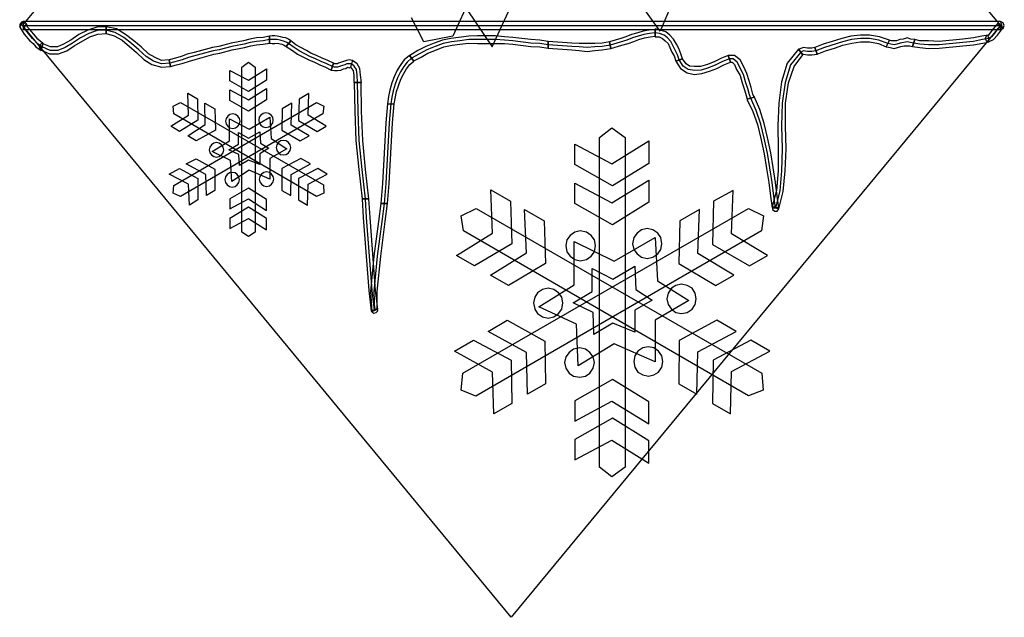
# Model space of a CAD drawing. Extents: x 0 to 30.2, y 0 to 36.3.
# Tile 1 of 2: x 0 to 30.2, y 0 to 18.4. Entities that reach past the tile are written whole.
import ezdxf

# ---------------------------------------------------------------- set-up
doc = ezdxf.new("R2010")
doc.units = 0
doc.layers.add('CK_LEVEL_1', color=7, linetype='CONTINUOUS')

msp = doc.modelspace()

# ---------------------------------------------------------------- linework, layer by layer
at = {"layer": 'CK_LEVEL_1', "color": 2, "linetype": 'CONTINUOUS'}
for p, q in [((0.086362, 18.170666), (15.096161, 36.341331)), ((15.096161, 36.341331), (30.123232, 18.170666)), ((20.536997, 33.767727), (13.299821, 17.842487)), ((20.571543, 20.122458), (19.673372, 17.99794)), ((13.230731, 19.431557), (14.508896, 17.514309)), ((19.673372, 17.99794), (18.982471, 18.9652)), ((14.508896, 17.514311), (15.009798, 18.602478)), ((0, 18.118847), (0.103635, 18.291573)), ((0.051817, 18.2743), (0, 18.20521)), ((0, 18.20521), (0, 18.118847)), ((0.13818, 18.291573), (0.051817, 18.2743)), ((15.096161, 0), (0.086362, 18.170666)), ((0.086362, 18.170666), (30.123232, 18.170666)), ((0.103635, 18.291573), (0.103635, 18.049757)), ((0.103635, 18.049757), (0.20727, 18.222483)), ((0.155452, 18.06703), (0.103635, 18.170666)), ((0.103635, 18.170666), (30.123232, 18.170666)), ((30.123232, 18.291573), (0.103636, 18.291573)), ((0.20727, 18.222483), (0.13818, 18.291573)), ((0.241815, 18.118847), (0.20727, 18.222483)), ((12.418924, 17.669764), (12.038929, 18.412481)), ((30.123232, 18.170666), (15.096161, 0)), ((30.054142, 18.257027), (29.950506, 18.13612)), ((30.123232, 18.170666), (30.036869, 18.06703)), ((30.192322, 18.084303), (30.054142, 18.257029)), ((30.054142, 18.257027), (30.123232, 18.049757)), ((30.209595, 18.257027), (30.123232, 18.291573)), ((30.123232, 18.291573), (30.192322, 18.084303)), ((30.244139, 18.170666), (30.209593, 18.257029)), ((30.209595, 18.084303), (30.244141, 18.170666)), ((0, 18.118847), (0.13818, 17.911577)), ((0.103635, 18.049757), (30.123232, 18.049757)), ((0.13818, 17.911577), (0.310905, 17.704308)), ((0.224542, 17.980667), (0.155452, 18.06703)), ((0.397267, 17.773397), (0.224542, 17.980667)), ((0.310905, 18.049757), (0.241815, 18.118847)), ((0.48363, 17.842487), (0.310905, 18.049757)), ((1.813612, 17.894304), (1.571797, 17.721579)), ((2.089972, 18.032484), (1.813612, 17.894304)), ((2.124517, 17.92885), (1.865429, 17.79067)), ((2.366332, 18.118847), (2.089972, 18.032484)), ((2.383604, 18.015213), (2.124517, 17.92885)), ((2.159062, 17.825214), (2.400877, 17.911577)), ((2.659964, 18.13612), (2.366332, 18.118847)), ((2.659964, 18.032484), (2.383604, 18.015211)), ((2.400877, 17.911577), (2.659964, 17.92885)), ((2.970869, 18.06703), (2.659964, 18.13612)), ((2.659964, 18.13612), (2.659964, 17.92885)), ((2.659964, 17.92885), (2.659964, 18.13612)), ((2.936324, 17.963394), (2.659964, 18.032484)), ((2.659964, 17.92885), (2.901779, 17.85976)), ((2.901779, 17.85976), (3.143594, 17.721581)), ((3.195412, 17.807943), (2.936324, 17.963396)), ((3.247229, 17.894304), (2.970869, 18.06703)), ((3.506317, 17.704308), (3.247229, 17.894304)), ((7.75535, 17.85976), (7.668988, 17.842487)), ((7.841713, 17.85976), (7.75535, 17.85976)), ((7.910803, 17.842487), (7.841713, 17.85976)), ((14.059811, 17.85976), (13.800724, 17.842487)), ((14.612531, 17.85976), (14.059811, 17.85976)), ((14.888891, 17.825214), (14.612532, 17.85976)), ((18.792475, 17.894304), (18.619749, 17.825214)), ((18.982471, 17.946123), (18.792475, 17.894304)), ((19.17247, 17.894304), (18.827021, 17.790668)), ((19.155197, 17.99794), (18.982471, 17.946123)), ((19.327923, 18.032484), (19.155197, 17.997938)), ((19.345196, 17.92885), (19.17247, 17.894304)), ((19.51792, 18.049757), (19.327921, 18.032484)), ((19.51792, 17.946123), (19.345194, 17.92885)), ((19.51792, 18.06703), (19.51792, 17.825214)), ((19.673372, 18.032484), (19.51792, 18.06703)), ((19.51792, 17.842487), (19.51792, 18.049757)), ((19.656099, 17.92885), (19.51792, 17.946123)), ((19.794279, 17.877033), (19.656099, 17.92885)), ((19.846098, 17.980667), (19.673372, 18.032484)), ((19.897915, 17.79067), (19.794279, 17.877033)), ((19.967005, 17.877033), (19.846096, 17.980669)), ((20.087912, 17.756124), (19.967005, 17.877033)), ((25.82238, 17.877033), (25.528748, 17.842487)), ((26.09874, 17.877033), (25.82238, 17.877033)), ((26.409645, 17.825214), (26.09874, 17.877033)), ((29.743237, 17.877033), (29.553238, 17.842487)), ((29.760509, 17.877033), (29.69142, 17.842487)), ((29.743237, 17.877033), (29.760509, 17.877033)), ((29.777782, 17.669764), (29.743237, 17.877033)), ((29.777782, 17.911577), (29.760509, 17.877031)), ((29.864143, 18.015213), (29.777781, 17.911577)), ((29.950506, 17.946123), (29.84687, 17.825214)), ((29.950506, 18.13612), (29.864143, 18.015213)), ((29.915962, 17.738853), (30.036869, 17.877033)), ((30.036869, 18.06703), (29.950506, 17.946123)), ((30.036869, 17.877033), (30.123232, 17.99794)), ((30.123232, 17.99794), (30.192322, 18.084303)), ((30.123232, 18.049757), (30.209595, 18.084303)), ((0.310905, 17.704308), (0.41454, 17.617945)), ((0.569992, 17.600674), (0.397267, 17.773399)), ((0.41454, 17.617945), (0.500902, 17.514309)), ((0.55272, 17.756124), (0.48363, 17.842487)), ((0.639082, 17.687035), (0.55272, 17.756124)), ((0.639082, 17.548855), (0.569992, 17.600674)), ((0.62181, 17.566128), (0.604537, 17.497038)), ((0.673627, 17.617945), (0.62181, 17.566128)), ((0.708172, 17.635218), (0.639082, 17.687035)), ((0.6909, 17.514311), (0.639082, 17.548857)), ((0.656355, 17.410675), (0.725445, 17.617945)), ((0.742717, 17.600674), (0.673627, 17.617947)), ((0.725445, 17.617945), (0.708172, 17.635218)), ((0.725445, 17.617945), (0.742717, 17.600672)), ((0.949987, 17.514311), (0.742717, 17.600674)), ((1.347255, 17.600674), (1.157257, 17.514311)), ((1.571797, 17.721581), (1.347255, 17.600674)), ((1.623615, 17.635218), (1.399072, 17.497038)), ((1.45089, 17.393402), (1.675432, 17.548855)), ((1.865429, 17.79067), (1.623615, 17.635218)), ((1.675432, 17.548855), (2.159062, 17.825214)), ((3.143594, 17.721581), (3.592679, 17.341585)), ((3.437227, 17.617945), (3.195412, 17.807943)), ((3.661769, 17.427948), (3.437227, 17.617945)), ((3.730859, 17.514311), (3.506317, 17.704309)), ((6.494458, 17.635218), (6.114463, 17.531582)), ((6.874453, 17.704308), (6.494458, 17.635218)), ((6.891726, 17.600674), (6.511731, 17.531584)), ((7.064451, 17.756124), (6.874453, 17.704308)), ((7.081723, 17.652491), (6.891726, 17.600674)), ((6.908998, 17.497038), (7.098996, 17.548855)), ((7.27172, 17.79067), (7.064451, 17.756124)), ((7.27172, 17.687035), (7.081723, 17.652489)), ((7.098996, 17.548855), (7.27172, 17.583401)), ((7.47899, 17.807943), (7.27172, 17.79067)), ((7.47899, 17.704308), (7.27172, 17.687035)), ((7.27172, 17.583401), (7.47899, 17.600674)), ((7.668988, 17.842487), (7.47899, 17.807941)), ((7.668988, 17.738853), (7.47899, 17.704308)), ((7.47899, 17.600674), (7.668988, 17.63522)), ((7.668988, 17.842487), (7.668988, 17.635218)), ((7.668988, 17.635218), (7.668988, 17.842487)), ((7.910803, 17.738853), (7.668988, 17.738853)), ((7.668988, 17.635218), (7.75535, 17.617945)), ((7.75535, 17.617945), (7.841713, 17.617945)), ((7.841713, 17.617945), (7.910803, 17.635218)), ((8.014438, 17.825214), (7.910803, 17.842487)), ((7.997165, 17.721581), (7.910803, 17.738853)), ((7.910803, 17.635218), (8.048983, 17.600672)), ((8.135345, 17.687035), (7.997166, 17.721581)), ((8.083528, 17.807943), (8.014438, 17.825216)), ((8.048983, 17.600674), (8.1008, 17.583401)), ((8.16989, 17.79067), (8.083529, 17.807943)), ((8.1008, 17.583401), (8.152617, 17.548855)), ((8.204435, 17.652491), (8.135345, 17.687037)), ((8.152618, 17.548855), (8.187163, 17.531582)), ((8.256253, 17.756124), (8.16989, 17.79067)), ((8.187163, 17.531584), (8.325343, 17.704309)), ((8.325343, 17.704308), (8.187163, 17.531582)), ((8.256253, 17.617945), (8.204435, 17.652491)), ((8.325343, 17.704308), (8.256253, 17.756124)), ((8.428978, 17.497038), (8.256253, 17.617945)), ((8.480795, 17.583401), (8.325343, 17.704309)), ((8.636248, 17.497038), (8.480795, 17.583401)), ((13.299821, 17.842487), (12.418924, 17.669762)), ((12.729829, 17.635218), (12.470742, 17.531582)), ((12.988916, 17.721581), (12.72983, 17.635218)), ((13.006189, 17.617945), (12.764375, 17.531582)), ((13.248004, 17.773397), (12.988916, 17.721579)), ((13.265276, 17.669764), (13.006189, 17.617945)), ((13.023461, 17.514311), (13.282549, 17.56613)), ((13.800724, 17.842487), (13.248004, 17.773397)), ((13.524364, 17.704308), (13.265277, 17.669762)), ((13.282549, 17.566128), (13.524364, 17.600674)), ((13.800724, 17.738853), (13.524364, 17.704308)), ((13.524364, 17.600674), (13.800724, 17.63522)), ((14.612531, 17.738853), (13.800724, 17.738853)), ((13.800724, 17.635218), (14.059811, 17.617945)), ((14.059811, 17.617945), (14.88889, 17.617945)), ((14.888891, 17.721581), (14.612532, 17.738853)), ((15.147978, 17.807943), (14.888891, 17.825216)), ((15.147978, 17.704308), (14.888891, 17.721581)), ((14.888891, 17.617945), (15.147978, 17.600672)), ((15.700698, 17.738853), (15.147978, 17.807943)), ((15.700698, 17.635218), (15.147978, 17.704308)), ((15.147978, 17.600674), (15.700698, 17.531584)), ((15.977058, 17.721581), (15.700699, 17.738853)), ((15.977058, 17.617945), (15.700699, 17.635218)), ((16.236147, 17.687035), (15.977059, 17.721581)), ((16.236147, 17.583401), (15.977059, 17.617947)), ((16.96159, 17.635218), (16.236145, 17.687035)), ((16.96159, 17.531584), (16.236145, 17.583401)), ((16.236147, 17.687035), (16.236147, 17.479765)), ((16.236147, 17.479765), (16.236147, 17.687035)), ((17.186132, 17.617945), (16.96159, 17.635218)), ((17.669764, 17.617945), (17.186134, 17.617945)), ((17.894304, 17.635218), (17.669762, 17.617945)), ((18.13612, 17.566128), (17.894304, 17.531582)), ((18.118849, 17.669764), (17.894306, 17.635218)), ((18.464296, 17.773397), (18.118847, 17.669762)), ((18.153393, 17.462494), (18.118847, 17.669764)), ((18.118849, 17.669764), (18.153395, 17.462494)), ((18.654295, 17.721581), (18.13612, 17.566128)), ((18.153393, 17.462494), (18.498842, 17.56613)), ((18.619749, 17.825214), (18.464296, 17.773397)), ((18.498842, 17.566128), (18.688841, 17.617945)), ((18.827021, 17.79067), (18.654295, 17.721581)), ((18.688841, 17.617945), (18.861567, 17.687035)), ((18.861565, 17.687035), (19.017017, 17.738853)), ((19.017017, 17.738853), (19.189743, 17.79067)), ((19.189741, 17.79067), (19.362467, 17.825216)), ((19.362467, 17.825214), (19.51792, 17.842487)), ((19.51792, 17.825214), (19.638826, 17.825214)), ((19.638826, 17.825214), (19.742462, 17.773397)), ((19.742462, 17.773397), (19.828825, 17.704308)), ((19.828825, 17.704308), (19.915188, 17.617945)), ((20.001551, 17.687035), (19.897915, 17.79067)), ((19.915188, 17.617945), (19.967007, 17.497038)), ((20.208818, 17.272495), (20.001549, 17.687035)), ((20.174274, 17.600674), (20.087912, 17.756126)), ((20.243364, 17.462494), (20.174274, 17.600674)), ((24.682396, 17.600674), (24.423307, 17.497038)), ((24.958755, 17.687035), (24.682396, 17.600672)), ((25.269661, 17.669764), (24.716942, 17.497038)), ((25.252388, 17.773397), (24.958755, 17.687035)), ((25.027845, 17.479765), (25.286932, 17.566128)), ((25.528748, 17.842487), (25.252388, 17.773397)), ((25.546021, 17.738853), (25.269661, 17.669764)), ((25.286934, 17.566128), (25.563293, 17.635218)), ((25.82238, 17.773397), (25.546021, 17.738852)), ((25.563293, 17.635218), (25.82238, 17.669764)), ((26.09874, 17.773397), (25.82238, 17.773397)), ((25.82238, 17.669764), (26.09874, 17.669764)), ((26.392372, 17.721581), (26.09874, 17.773399)), ((26.09874, 17.669764), (26.375099, 17.617945)), ((26.375099, 17.617945), (26.616915, 17.514309)), ((26.668734, 17.617945), (26.392374, 17.721581)), ((26.720551, 17.721581), (26.409645, 17.825216)), ((26.720551, 17.721581), (26.616915, 17.514311)), ((26.616915, 17.514311), (26.720551, 17.721581)), ((26.755095, 17.600674), (26.668732, 17.617947)), ((26.772367, 17.704308), (26.703278, 17.721581)), ((26.703278, 17.721581), (26.720551, 17.721581)), ((26.85873, 17.583401), (26.755095, 17.600674)), ((26.92782, 17.704308), (26.772367, 17.704308)), ((26.945093, 17.600674), (26.85873, 17.583401)), ((27.031454, 17.738853), (26.927818, 17.704308)), ((27.048729, 17.635218), (26.945093, 17.600672)), ((27.13509, 17.756124), (27.031454, 17.738852)), ((27.255999, 17.669764), (27.048729, 17.635218)), ((27.066, 17.531584), (27.169636, 17.548857)), ((27.255999, 17.79067), (27.13509, 17.756124)), ((27.169636, 17.548855), (27.342361, 17.548855)), ((27.463266, 17.635218), (27.255997, 17.669764)), ((27.376905, 17.756124), (27.255999, 17.79067)), ((27.34236, 17.548855), (27.428722, 17.531582)), ((27.497812, 17.738853), (27.376905, 17.756126)), ((27.497812, 17.738853), (27.428722, 17.531584)), ((27.428722, 17.531584), (27.497812, 17.738853)), ((27.653265, 17.600674), (27.463266, 17.63522)), ((27.653265, 17.704308), (27.497812, 17.738853)), ((27.912352, 17.704308), (27.653265, 17.704308)), ((27.912352, 17.583401), (27.653265, 17.600674)), ((28.24053, 17.687035), (27.912352, 17.704308)), ((28.24053, 17.583401), (27.912352, 17.583401)), ((28.965975, 17.756124), (28.24053, 17.687035)), ((28.965975, 17.652491), (28.24053, 17.583401)), ((28.24053, 17.479765), (28.965975, 17.548855)), ((29.294151, 17.79067), (28.965975, 17.756124)), ((29.294151, 17.687035), (28.965975, 17.652489)), ((28.965975, 17.548855), (29.294151, 17.583401)), ((29.294151, 17.583401), (29.587784, 17.63522)), ((29.55324, 17.842487), (29.294153, 17.790668)), ((29.570513, 17.738853), (29.294153, 17.687035)), ((29.760509, 17.773397), (29.570513, 17.738852)), ((29.587784, 17.635218), (29.777782, 17.669764)), ((29.69142, 17.842487), (29.656874, 17.773397)), ((29.656874, 17.773397), (29.69142, 17.704308)), ((29.69142, 17.704308), (29.760509, 17.669762)), ((29.846872, 17.825214), (29.760509, 17.773397)), ((29.760509, 17.669764), (29.915962, 17.738853)), ((29.760509, 17.669764), (29.777782, 17.669764)), ((0.500902, 17.514311), (0.569992, 17.462494)), ((0.569992, 17.462494), (0.656355, 17.410675)), ((0.604537, 17.497038), (0.639082, 17.427948)), ((0.639082, 17.427948), (0.915442, 17.307039)), ((0.639082, 17.427948), (0.656355, 17.410675)), ((0.932715, 17.410675), (0.6909, 17.514311)), ((0.915442, 17.307039), (1.191802, 17.307039)), ((1.17453, 17.410675), (0.932715, 17.410675)), ((1.157257, 17.514311), (0.949987, 17.514311)), ((1.399072, 17.497038), (1.17453, 17.410675)), ((1.191802, 17.307039), (1.45089, 17.393402)), ((3.592679, 17.341585), (3.817221, 17.134315)), ((3.886311, 17.220678), (3.661769, 17.427948)), ((3.955401, 17.307039), (3.730859, 17.514309)), ((4.162671, 17.186132), (3.955401, 17.307039)), ((5.147204, 17.289768), (4.957206, 17.220678)), ((5.354473, 17.341585), (5.147204, 17.289768)), ((5.941738, 17.393402), (5.181749, 17.186132)), ((5.924466, 17.497038), (5.354473, 17.341585)), ((5.389018, 17.134315), (5.959011, 17.289768)), ((6.114463, 17.531584), (5.924466, 17.497038)), ((6.131736, 17.427948), (5.941738, 17.393402)), ((5.959011, 17.289768), (6.149008, 17.324314)), ((6.511731, 17.531584), (6.131736, 17.427948)), ((6.149008, 17.324312), (6.529003, 17.427948)), ((6.529003, 17.427948), (6.908998, 17.497038)), ((8.187163, 17.531584), (8.37716, 17.410675)), ((8.37716, 17.410675), (8.532613, 17.289768)), ((8.58443, 17.393402), (8.428978, 17.497038)), ((8.532613, 17.289768), (8.878063, 17.117043)), ((8.757155, 17.307039), (8.584431, 17.393402)), ((8.808973, 17.410675), (8.636249, 17.497038)), ((8.912608, 17.220678), (8.757155, 17.307041)), ((8.947153, 17.324312), (8.808973, 17.410675)), ((9.119877, 17.255222), (8.947153, 17.324312)), ((9.292602, 17.168859), (9.119877, 17.255222)), ((11.969839, 17.255222), (11.814387, 17.117043)), ((12.108019, 17.082499), (11.969839, 17.255224)), ((11.987112, 17.255222), (11.969839, 17.255222)), ((11.969839, 17.255222), (12.108019, 17.082497)), ((12.228927, 17.410675), (11.987112, 17.255222)), ((12.280744, 17.307039), (12.038929, 17.168859)), ((12.470742, 17.531584), (12.228928, 17.410675)), ((12.505287, 17.427948), (12.280745, 17.307039)), ((12.332562, 17.203405), (12.539832, 17.324314)), ((12.764374, 17.531584), (12.505287, 17.427948)), ((12.539832, 17.324312), (12.798919, 17.427948)), ((12.798919, 17.427948), (13.02346, 17.514311)), ((15.700698, 17.531584), (15.977057, 17.514311)), ((15.977058, 17.514311), (16.236147, 17.479765)), ((16.236147, 17.479765), (16.961592, 17.427948)), ((17.186132, 17.514311), (16.96159, 17.531584)), ((16.96159, 17.427948), (17.186132, 17.410675)), ((17.427948, 17.497038), (17.186132, 17.514311)), ((17.186132, 17.410675), (17.427948, 17.376129)), ((17.669764, 17.514311), (17.427948, 17.497038)), ((17.427948, 17.376129), (17.669764, 17.410675)), ((17.894304, 17.531584), (17.669762, 17.514311)), ((17.669764, 17.410675), (17.894306, 17.427948)), ((17.894304, 17.427948), (18.153393, 17.462494)), ((19.967005, 17.497038), (20.036095, 17.358858)), ((20.036095, 17.358858), (20.105185, 17.237949)), ((20.260637, 17.117043), (20.208818, 17.272495)), ((20.312454, 17.307039), (20.243364, 17.462492)), ((20.364271, 17.151588), (20.312452, 17.307041)), ((21.763344, 17.255222), (21.556074, 17.168859)), ((21.953341, 17.255222), (21.763344, 17.255222)), ((21.763344, 17.255222), (21.832434, 17.047953)), ((21.832434, 17.047953), (21.763344, 17.255222)), ((22.126066, 17.117043), (21.953341, 17.255222)), ((23.922405, 17.445221), (23.576956, 17.013409)), ((23.991495, 17.358858), (23.68059, 16.96159)), ((23.784225, 16.909773), (24.060585, 17.272495)), ((23.939678, 17.445221), (23.922405, 17.445221)), ((23.922405, 17.445221), (24.060585, 17.272495)), ((24.060587, 17.272495), (23.922407, 17.445221)), ((24.077858, 17.497038), (23.939678, 17.445219)), ((24.077858, 17.393402), (23.991495, 17.358856)), ((24.043312, 17.272495), (24.077858, 17.289768)), ((24.060587, 17.272495), (24.043314, 17.272495)), ((24.198767, 17.479765), (24.077858, 17.497038)), ((24.198767, 17.376129), (24.077858, 17.393402)), ((24.077858, 17.289768), (24.198767, 17.272495)), ((24.336946, 17.479765), (24.198767, 17.479765)), ((24.336946, 17.376129), (24.198767, 17.376129)), ((24.198767, 17.272495), (24.336946, 17.272495)), ((24.423307, 17.497038), (24.336945, 17.479765)), ((24.457853, 17.393402), (24.336946, 17.376129)), ((24.336946, 17.272495), (24.492399, 17.289768)), ((24.423307, 17.497038), (24.492397, 17.289768)), ((24.492397, 17.289768), (24.423307, 17.497038)), ((24.716942, 17.497038), (24.457853, 17.393402)), ((24.492397, 17.289768), (24.751486, 17.393404)), ((24.751486, 17.393402), (25.027845, 17.479765)), ((26.616915, 17.514311), (26.634188, 17.514311)), ((26.634188, 17.514311), (26.737823, 17.497038)), ((26.737823, 17.497038), (26.85873, 17.462492)), ((26.85873, 17.462494), (27.066, 17.531584)), ((27.428722, 17.531584), (27.653265, 17.497038)), ((27.653265, 17.497038), (27.912352, 17.462492)), ((27.912352, 17.462494), (28.24053, 17.479767)), ((3.817221, 17.134315), (4.059036, 16.978863)), ((4.110854, 17.082499), (3.886311, 17.220678)), ((4.059036, 16.978863), (4.352669, 16.8925)), ((4.352669, 16.996136), (4.110854, 17.082499)), ((4.352669, 17.09977), (4.162671, 17.186132)), ((4.594484, 17.117043), (4.352669, 17.09977)), ((4.611756, 17.013409), (4.352669, 16.996136)), ((4.784481, 17.168859), (4.594484, 17.117043)), ((4.594484, 17.117043), (4.629029, 16.909773)), ((4.629029, 16.909773), (4.594484, 17.117043)), ((4.991751, 17.117043), (4.611756, 17.013407)), ((4.629029, 16.909773), (4.819026, 16.96159)), ((4.957206, 17.220678), (4.784481, 17.168859)), ((4.819026, 16.96159), (5.026296, 17.013409)), ((5.181749, 17.186132), (4.991751, 17.117043)), ((5.026296, 17.013409), (5.216294, 17.082499)), ((5.216294, 17.082499), (5.389018, 17.134315)), ((6.822636, 16.8925), (7.029906, 17.047953)), ((7.029906, 17.047953), (7.237175, 16.8925)), ((8.878063, 17.117043), (9.050787, 17.047953)), ((9.085332, 17.151588), (8.912608, 17.220678)), ((9.050787, 17.047953), (9.223512, 16.96159)), ((9.258057, 17.065226), (9.085332, 17.151588)), ((9.223512, 16.96159), (9.396236, 16.8925)), ((9.430782, 16.996136), (9.258058, 17.065226)), ((9.465327, 17.09977), (9.292603, 17.168859)), ((9.603507, 16.909773), (9.430782, 16.996136)), ((9.638052, 17.013409), (9.465327, 17.099771)), ((9.638052, 17.013409), (9.568962, 16.806139)), ((9.568962, 16.806137), (9.638052, 17.013407)), ((9.672597, 16.996136), (9.638052, 17.013409)), ((9.75896, 16.996136), (9.672597, 16.996136)), ((9.793505, 17.013409), (9.75896, 16.996136)), ((9.879867, 17.047953), (9.793505, 17.013407)), ((9.914412, 16.944319), (9.82805, 16.909773)), ((9.948957, 17.065226), (9.879868, 17.047953)), ((9.983502, 16.96159), (9.914412, 16.944317)), ((10.03532, 17.09977), (9.948957, 17.065224)), ((10.052592, 16.996136), (9.983502, 16.96159)), ((10.121682, 17.117043), (10.03532, 17.09977)), ((10.190772, 16.996136), (10.052592, 16.996136)), ((10.225317, 17.09977), (10.121682, 17.117043)), ((10.225317, 17.09977), (10.156227, 16.8925)), ((10.277135, 16.927046), (10.190772, 16.996136)), ((10.363497, 16.996136), (10.225317, 17.099771)), ((10.44986, 16.857956), (10.363497, 16.996136)), ((11.710752, 16.978863), (11.589844, 16.806137)), ((11.814387, 17.117043), (11.710752, 16.978863)), ((11.900749, 17.047953), (11.797114, 16.909773)), ((11.883477, 16.840683), (11.987112, 16.978863)), ((12.038929, 17.168859), (11.900749, 17.047953)), ((11.987112, 16.978863), (12.108019, 17.082499)), ((12.090747, 17.082499), (12.332561, 17.203405)), ((12.108019, 17.082499), (12.090747, 17.082499)), ((20.105185, 17.237949), (20.157003, 17.082497)), ((20.364271, 17.151588), (20.157001, 17.082499)), ((20.157001, 17.082499), (20.364271, 17.151588)), ((20.157001, 17.082499), (20.295181, 16.857956)), ((20.381544, 16.927046), (20.260637, 17.117044)), ((20.467907, 16.996136), (20.364271, 17.151588)), ((20.571543, 16.927046), (20.467907, 16.996136)), ((21.124262, 16.978863), (20.916992, 16.909773)), ((21.348804, 17.065226), (21.124262, 16.978863)), ((21.383348, 16.96159), (21.158806, 16.875227)), ((21.556074, 17.168859), (21.348804, 17.065224)), ((21.590618, 17.065226), (21.383348, 16.96159)), ((21.417894, 16.857956), (21.625164, 16.961592)), ((21.79789, 17.151588), (21.59062, 17.065226)), ((21.625164, 16.96159), (21.832434, 17.047953)), ((21.918797, 17.151588), (21.79789, 17.151588)), ((21.832434, 17.047953), (21.884251, 17.047953)), ((21.884251, 17.047953), (21.953341, 16.978863)), ((22.039703, 17.047953), (21.918795, 17.151588)), ((21.953341, 16.978863), (22.02243, 16.82341)), ((22.2297, 16.667957), (22.039703, 17.047953)), ((22.2297, 16.927046), (22.126064, 17.117044)), ((23.576956, 17.013409), (23.40423, 16.443417)), ((23.680592, 16.96159), (23.507866, 16.426144)), ((4.352669, 16.8925), (4.629029, 16.909773)), ((6.459913, 16.477961), (6.459913, 16.788866)), ((6.459913, 16.788864), (7.029906, 16.495232)), ((6.822636, 11.831659), (6.822636, 16.8925)), ((7.029906, 16.495234), (7.582625, 16.840683)), ((7.237175, 16.8925), (7.237175, 11.831659)), ((7.582625, 16.840683), (7.582625, 16.495234)), ((9.396237, 16.8925), (9.568962, 16.806137)), ((9.568962, 16.806137), (9.672597, 16.788864)), ((9.672597, 16.8925), (9.603507, 16.909773)), ((9.75896, 16.8925), (9.672597, 16.8925)), ((9.672597, 16.788864), (9.75896, 16.788864)), ((9.82805, 16.909773), (9.75896, 16.8925)), ((9.75896, 16.788864), (9.862595, 16.806137)), ((9.862595, 16.806137), (9.948956, 16.840683)), ((9.948957, 16.840683), (10.018047, 16.857956)), ((10.018047, 16.857956), (10.069865, 16.892502)), ((10.069865, 16.8925), (10.121682, 16.875227)), ((10.121682, 16.875229), (10.156227, 16.892502)), ((10.156227, 16.8925), (10.190772, 16.857954)), ((10.190772, 16.857956), (10.24259, 16.788866)), ((10.24259, 16.788864), (10.259862, 16.650684)), ((10.259862, 16.650684), (10.259862, 16.426142)), ((10.346225, 16.82341), (10.277135, 16.927046)), ((10.363497, 16.650684), (10.346225, 16.82341)), ((10.38077, 16.426144), (10.363497, 16.650686)), ((10.467132, 16.650684), (10.44986, 16.857954)), ((10.501677, 16.426144), (10.467132, 16.650686)), ((11.589844, 16.806137), (11.503482, 16.598867)), ((11.693479, 16.75432), (11.607117, 16.564323)), ((11.797114, 16.909773), (11.69348, 16.75432)), ((11.710752, 16.529778), (11.797113, 16.702503)), ((11.797114, 16.702503), (11.883477, 16.840683)), ((20.295181, 16.857956), (20.502451, 16.719776)), ((20.536997, 16.82341), (20.381544, 16.927046)), ((20.502453, 16.719774), (20.726995, 16.667957)), ((20.726994, 16.788864), (20.536997, 16.82341)), ((20.726994, 16.909773), (20.571541, 16.927046)), ((20.916992, 16.909773), (20.726994, 16.909773)), ((20.934263, 16.806137), (20.726994, 16.788864)), ((20.726994, 16.667957), (20.951536, 16.702503)), ((21.158808, 16.875229), (20.934265, 16.806139)), ((20.951536, 16.702503), (21.193352, 16.771593)), ((21.193352, 16.771593), (21.417894, 16.857956)), ((22.02243, 16.82341), (22.126066, 16.633413)), ((22.333336, 16.702503), (22.2297, 16.927046)), ((22.298792, 16.443415), (22.229702, 16.667957)), ((22.402426, 16.477961), (22.333336, 16.702503)), ((23.611502, 16.408871), (23.784227, 16.909773)), ((7.029906, 16.149782), (6.459913, 16.477959)), ((7.582625, 16.495234), (7.029906, 16.149784)), ((10.259862, 16.426144), (10.277135, 16.426144)), ((10.501677, 16.426144), (10.259862, 16.426144)), ((10.259862, 16.426144), (10.501677, 16.426144)), ((10.277135, 16.426144), (10.294407, 15.545247)), ((10.398042, 15.545246), (10.38077, 16.426144)), ((10.501677, 15.545246), (10.484405, 16.426144)), ((10.484405, 16.426144), (10.501677, 16.426144)), ((11.434392, 16.408871), (11.365302, 16.184328)), ((11.503482, 16.598867), (11.434392, 16.408869)), ((11.538027, 16.374325), (11.468937, 16.167055)), ((11.607117, 16.564323), (11.538027, 16.374325)), ((11.572572, 16.149782), (11.710752, 16.529778)), ((22.126066, 16.633413), (22.195156, 16.408871)), ((22.195156, 16.408871), (22.264246, 16.201601)), ((22.367882, 16.236145), (22.298792, 16.443415)), ((22.471516, 16.270691), (22.402426, 16.477961)), ((23.40423, 16.443415), (23.317867, 15.787061)), ((23.507866, 16.426144), (23.421503, 15.787062)), ((23.525139, 15.787061), (23.611502, 16.408871)), ((5.181749, 15.424338), (5.164476, 16.097967)), ((5.164476, 16.097965), (5.458108, 15.925241)), ((6.459913, 15.873423), (6.459913, 16.201599)), ((6.459913, 16.201599), (7.029906, 15.890696)), ((7.029906, 15.890696), (7.582625, 16.236145)), ((7.582625, 16.236145), (7.582625, 15.890696)), ((8.878063, 16.080692), (8.58443, 15.907968)), ((8.86079, 15.424338), (8.878063, 16.080694)), ((11.365302, 16.184328), (11.330757, 15.994331)), ((11.468937, 16.167055), (11.434392, 15.977057)), ((11.503482, 15.769788), (11.572572, 16.149782)), ((22.264246, 16.201599), (22.316065, 16.028875)), ((22.419699, 16.046148), (22.36788, 16.236145)), ((22.454245, 15.942513), (22.419699, 16.046148)), ((22.523335, 16.063421), (22.471516, 16.270691)), ((22.557878, 15.977058), (22.523333, 16.063421)), ((4.715391, 15.700698), (4.939934, 15.804333)), ((4.732664, 13.265276), (9.119877, 15.804333)), ((4.939934, 15.804333), (9.327147, 13.282549)), ((5.458108, 15.925241), (5.475381, 15.268887)), ((5.699923, 15.130706), (5.682651, 15.787061)), ((5.682651, 15.787061), (5.993556, 15.614336)), ((7.029906, 15.545246), (6.459913, 15.873424)), ((7.582625, 15.890696), (7.029906, 15.545245)), ((8.359888, 15.787061), (8.066255, 15.614336)), ((8.342615, 15.113433), (8.359888, 15.787061)), ((8.58443, 15.907968), (8.567158, 15.251613)), ((9.119877, 15.804333), (9.344419, 15.700698)), ((11.296212, 15.769788), (11.244394, 15.182523)), ((11.330757, 15.994331), (11.296212, 15.769789)), ((11.296212, 15.769788), (11.503482, 15.769788)), ((11.399847, 15.769788), (11.348029, 15.182523)), ((11.434392, 15.977058), (11.399847, 15.769789)), ((11.451664, 15.182523), (11.503482, 15.769788)), ((22.316065, 16.028875), (22.350611, 15.907968)), ((22.557878, 15.977058), (22.350609, 15.907969)), ((22.350609, 15.907968), (22.557878, 15.977057)), ((22.350609, 15.907968), (22.350609, 15.890696)), ((22.350609, 15.890696), (22.523335, 15.527972)), ((22.626968, 15.562518), (22.454243, 15.942513)), ((22.730604, 15.597063), (22.557878, 15.994331)), ((22.557878, 15.994331), (22.557878, 15.977058)), ((23.317869, 15.787061), (23.283323, 15.096161)), ((23.421503, 15.787061), (23.40423, 15.096161)), ((23.525139, 15.096161), (23.525139, 15.787061)), ((4.732664, 15.458883), (4.715391, 15.700698)), ((9.119877, 12.919826), (4.732664, 15.458882)), ((9.309875, 15.458883), (4.939933, 12.919827)), ((5.993556, 15.614336), (6.010828, 14.957981)), ((6.459913, 15.441611), (6.390823, 15.389793)), ((6.546276, 15.458883), (6.459913, 15.441611)), ((6.632638, 15.441611), (6.546276, 15.458883)), ((6.701728, 15.389793), (6.632638, 15.441611)), ((7.47899, 15.476156), (7.4099, 15.424338)), ((7.565353, 15.493428), (7.47899, 15.476156)), ((7.651715, 15.476156), (7.565353, 15.493428)), ((7.720805, 15.424338), (7.651715, 15.476156)), ((8.066255, 15.614336), (8.048983, 14.957981)), ((9.34442, 15.700698), (9.309875, 15.458883)), ((10.294407, 15.545246), (10.328952, 14.647076)), ((10.432587, 14.647076), (10.398042, 15.545246)), ((10.536222, 14.647076), (10.501678, 15.545246)), ((22.523335, 15.527973), (22.661514, 15.130706)), ((22.765148, 15.147978), (22.626968, 15.562518)), ((22.868784, 15.165251), (22.730604, 15.597063)), ((4.646301, 15.078888), (5.181749, 15.424338)), ((5.475381, 15.268886), (4.905389, 14.923435)), ((5.164476, 14.785256), (5.699923, 15.130707)), ((6.339006, 15.320703), (6.321733, 15.234341)), ((6.321733, 15.234341), (6.339006, 15.147978)), ((6.390823, 15.389793), (6.339006, 15.320704)), ((6.339006, 15.147978), (6.390823, 15.078888)), ((6.442641, 14.629803), (6.442641, 15.303431)), ((6.442641, 15.303431), (7.047178, 14.992525)), ((6.753546, 15.320703), (6.701728, 15.389792)), ((6.701728, 15.078888), (6.753546, 15.147978)), ((6.770818, 15.234341), (6.753546, 15.320703)), ((6.753546, 15.147978), (6.770818, 15.234341)), ((7.047178, 14.992526), (7.68626, 15.355248)), ((7.358083, 15.355248), (7.34081, 15.268887)), ((7.34081, 15.268886), (7.358083, 15.182523)), ((7.4099, 15.424338), (7.358083, 15.355248)), ((7.358083, 15.182523), (7.4099, 15.113433)), ((7.68626, 15.355248), (7.720805, 14.698894)), ((7.772623, 15.355248), (7.720805, 15.424338)), ((7.720805, 15.113433), (7.772623, 15.182523)), ((7.789895, 15.268886), (7.772623, 15.355247)), ((7.772623, 15.182523), (7.789895, 15.268886)), ((8.567158, 15.251613), (9.13715, 14.923435)), ((9.41351, 15.078888), (8.86079, 15.424338)), ((11.244394, 15.182523), (11.140759, 13.317094)), ((11.348029, 15.182523), (11.244394, 13.317094)), ((11.348029, 13.317094), (11.451664, 15.182523)), ((22.661514, 15.130706), (22.76515, 14.698893)), ((22.868784, 14.716166), (22.765148, 15.147978)), ((22.97242, 14.733438), (22.868784, 15.165251)), ((4.905389, 14.923436), (4.646301, 15.078888)), ((6.010828, 14.957981), (5.423563, 14.629803)), ((6.390823, 15.078888), (6.459913, 15.027071)), ((6.459913, 15.027071), (6.546276, 15.009798)), ((6.546276, 15.009798), (6.632638, 15.027071)), ((6.632638, 15.027071), (6.701728, 15.078888)), ((6.719001, 14.526168), (6.719001, 14.888891)), ((6.719001, 14.888891), (7.029906, 14.716166)), ((7.029906, 14.716166), (7.375355, 14.906162)), ((7.375355, 14.906163), (7.392628, 14.560713)), ((7.4099, 15.113433), (7.47899, 15.061616)), ((7.47899, 15.061616), (7.565353, 15.044343)), ((7.565353, 15.044343), (7.651715, 15.061616)), ((7.651715, 15.061616), (7.720805, 15.113433)), ((8.048983, 14.957981), (8.618975, 14.629803)), ((8.895335, 14.785256), (8.342615, 15.113434)), ((9.13715, 14.923436), (9.413509, 15.078888)), ((17.807943, 14.733438), (18.187939, 15.027071)), ((18.187939, 15.027071), (18.602478, 14.733438)), ((23.283323, 15.096161), (23.300596, 14.387988)), ((23.40423, 15.096161), (23.421503, 14.387988)), ((23.542412, 14.387988), (23.525139, 15.096161)), ((5.423563, 14.629803), (5.164476, 14.785255)), ((5.959011, 14.560713), (5.889921, 14.508896)), ((5.907193, 14.301626), (6.442641, 14.629804)), ((6.045373, 14.577986), (5.959011, 14.560713)), ((6.131736, 14.560713), (6.045373, 14.577986)), ((6.200826, 14.508896), (6.131736, 14.560713)), ((6.425368, 14.353443), (6.719001, 14.526168)), ((7.392628, 14.560713), (7.651715, 14.405261)), ((7.720805, 14.698893), (8.204435, 14.387987)), ((7.945348, 14.577986), (7.89353, 14.508896)), ((8.014438, 14.629803), (7.945348, 14.577986)), ((8.1008, 14.647076), (8.014438, 14.629803)), ((8.187163, 14.629803), (8.100801, 14.647076)), ((8.256253, 14.577986), (8.187163, 14.629803)), ((8.30807, 14.508896), (8.256253, 14.577986)), ((8.618975, 14.629803), (8.895334, 14.785255)), ((10.328952, 14.647076), (10.415315, 13.748905)), ((10.51895, 13.748906), (10.432588, 14.647076)), ((10.622585, 13.748906), (10.536222, 14.647076)), ((17.047953, 13.904359), (17.047953, 14.526168)), ((17.047953, 14.526168), (18.187937, 13.921631)), ((17.807943, 4.611756), (17.807943, 14.733438)), ((18.187939, 13.921631), (19.327923, 14.629803)), ((18.602476, 14.733438), (18.602476, 4.611755)), ((19.327923, 14.629803), (19.327923, 13.938904)), ((22.765148, 14.698893), (22.868784, 14.232535)), ((22.97242, 14.249809), (22.868784, 14.716166)), ((23.076054, 14.267081), (22.972418, 14.733438)), ((5.838103, 14.439806), (5.820831, 14.353443)), ((5.820831, 14.353443), (5.838103, 14.267081)), ((5.889921, 14.508896), (5.838103, 14.439806)), ((5.838103, 14.267081), (5.889921, 14.197991)), ((6.477186, 14.025266), (5.907193, 14.301625)), ((6.252643, 14.439806), (6.200826, 14.508896)), ((6.200826, 14.197991), (6.252643, 14.267081)), ((6.269916, 14.353443), (6.252643, 14.439806)), ((6.252643, 14.267081), (6.269916, 14.353443)), ((6.736273, 14.215264), (6.425368, 14.353443)), ((6.753546, 13.869814), (6.736273, 14.215264)), ((7.651715, 14.405261), (7.375355, 14.232536)), ((7.375355, 14.232536), (7.375355, 13.904359)), ((8.204435, 14.387988), (7.68626, 14.094357)), ((7.89353, 14.508896), (7.876258, 14.422533)), ((7.876258, 14.422533), (7.89353, 14.336171)), ((7.89353, 14.336171), (7.945348, 14.267081)), ((7.945348, 14.267081), (8.014438, 14.215264)), ((8.014438, 14.215264), (8.1008, 14.197991)), ((8.1008, 14.197991), (8.187162, 14.215264)), ((8.187163, 14.215264), (8.256253, 14.267081)), ((8.256253, 14.267081), (8.30807, 14.336171)), ((8.325343, 14.422533), (8.30807, 14.508896)), ((8.30807, 14.336171), (8.325343, 14.422533)), ((22.868784, 14.232536), (22.937874, 13.783451)), ((23.1106, 13.351639), (22.97242, 14.249809)), ((23.145144, 13.817996), (23.076054, 14.267081)), ((23.300596, 14.387988), (23.300596, 13.714361)), ((23.421503, 14.387988), (23.40423, 13.714361)), ((23.507866, 13.714361), (23.542412, 14.387988)), ((5.112659, 13.921631), (5.423563, 14.077084)), ((5.717196, 13.593454), (5.112659, 13.921632)), ((5.423563, 14.077084), (5.993556, 13.766178)), ((5.889921, 14.197991), (5.959011, 14.146174)), ((5.959011, 14.146174), (6.045373, 14.128901)), ((6.045373, 14.128901), (6.131736, 14.146173)), ((6.131736, 14.146174), (6.200826, 14.197991)), ((6.511731, 13.386184), (6.477186, 14.025266)), ((7.029906, 14.042539), (6.753546, 13.869814)), ((7.375355, 13.904359), (7.029906, 14.042539)), ((7.68626, 14.094356), (7.68626, 13.455274)), ((8.636248, 14.094356), (8.048983, 13.78345)), ((8.342615, 13.593454), (8.92988, 13.921632)), ((8.92988, 13.921631), (8.636249, 14.094356)), ((19.327923, 13.938904), (18.205212, 13.248004)), ((4.594484, 13.610726), (4.905389, 13.783451)), ((5.181749, 13.299821), (4.594484, 13.610726)), ((4.905389, 13.783451), (5.475381, 13.472546)), ((5.993556, 13.766179), (5.993556, 13.109824)), ((6.442641, 13.645271), (6.373551, 13.593454)), ((6.529003, 13.662544), (6.442641, 13.645271)), ((7.047178, 13.731634), (6.511731, 13.386184)), ((6.615366, 13.645271), (6.529003, 13.662544)), ((6.684456, 13.593454), (6.615366, 13.645271)), ((7.68626, 13.455274), (7.047178, 13.731633)), ((7.427173, 13.610726), (7.375355, 13.541636)), ((7.496263, 13.662544), (7.427173, 13.610726)), ((7.582625, 13.679816), (7.496263, 13.662544)), ((7.668988, 13.662544), (7.582625, 13.679816)), ((7.738078, 13.610726), (7.668988, 13.662544)), ((7.789895, 13.541636), (7.738078, 13.610726)), ((8.048983, 13.783451), (8.048983, 13.109824)), ((9.154422, 13.783451), (8.567158, 13.472546)), ((8.86079, 13.299821), (9.448055, 13.610726)), ((9.448055, 13.610726), (9.154422, 13.783451)), ((10.415315, 13.748906), (10.51895, 12.850737)), ((10.622585, 12.850736), (10.51895, 13.748905)), ((10.72622, 12.850736), (10.622585, 13.748905)), ((18.20521, 13.248004), (17.047953, 13.904359)), ((22.937874, 13.783451), (23.006964, 13.351639)), ((23.214233, 13.351639), (23.145144, 13.817996)), ((23.300596, 13.714361), (23.248779, 13.109824)), ((23.40423, 13.714361), (23.352413, 13.092551)), ((23.456049, 13.075279), (23.507866, 13.714361)), ((5.475381, 13.472546), (5.475381, 12.816191)), ((5.734468, 12.954371), (5.717196, 13.593454)), ((6.321733, 13.524364), (6.304461, 13.438002)), ((6.304461, 13.438001), (6.321733, 13.351639)), ((6.373551, 13.593454), (6.321733, 13.524364)), ((6.321733, 13.351639), (6.373551, 13.282549)), ((6.736273, 13.524364), (6.684456, 13.593454)), ((6.684456, 13.282549), (6.736273, 13.351639)), ((6.753546, 13.438001), (6.736273, 13.524364)), ((6.736273, 13.351639), (6.753546, 13.438001)), ((7.375355, 13.541636), (7.358083, 13.455275)), ((7.358083, 13.455274), (7.375355, 13.368911)), ((7.375355, 13.368911), (7.427173, 13.299821)), ((7.738078, 13.299821), (7.789895, 13.368911)), ((7.807168, 13.455274), (7.789895, 13.541636)), ((7.789895, 13.368911), (7.807168, 13.455274)), ((8.325343, 12.954371), (8.342615, 13.593454)), ((8.567158, 13.472546), (8.567158, 12.816191)), ((11.140759, 13.317094), (11.088943, 12.712556)), ((11.244394, 13.317094), (11.192577, 12.712556)), ((11.296212, 12.712556), (11.348029, 13.317094)), ((17.047953, 12.712556), (17.047953, 13.334366)), ((17.047953, 13.334366), (18.187937, 12.729829)), ((18.187939, 12.729829), (19.327923, 13.420729)), ((19.327923, 13.420729), (19.327923, 12.747101)), ((23.006964, 13.351639), (23.058781, 12.937099)), ((23.162416, 12.937099), (23.1106, 13.35164)), ((23.26605, 12.937099), (23.214233, 13.35164)), ((4.715391, 13.023461), (4.732664, 13.265276)), ((4.939934, 12.919826), (4.715391, 13.02346)), ((5.216294, 12.660739), (5.181749, 13.299821)), ((5.993556, 13.109824), (5.734468, 12.954371)), ((6.373551, 13.282549), (6.442641, 13.230731)), ((6.442641, 13.230731), (6.529003, 13.213459)), ((7.029906, 13.178914), (6.459913, 12.850736)), ((6.529003, 13.213459), (6.615366, 13.230731)), ((6.615366, 13.230731), (6.684456, 13.282549)), ((7.582625, 12.833464), (7.029906, 13.178914)), ((7.427173, 13.299821), (7.496263, 13.248004)), ((7.496263, 13.248004), (7.582625, 13.230731)), ((7.582625, 13.230731), (7.668988, 13.248004)), ((7.668988, 13.248004), (7.738078, 13.299821)), ((8.048983, 13.109824), (8.325342, 12.954371)), ((8.843518, 12.660739), (8.86079, 13.299821)), ((9.34442, 13.023461), (9.119878, 12.919827)), ((9.327147, 13.282549), (9.344419, 13.023461)), ((14.526169, 11.797114), (14.474351, 13.127096)), ((14.474351, 13.127096), (15.078888, 12.781646)), ((21.918797, 13.109824), (21.314259, 12.781646)), ((21.86698, 11.779842), (21.918797, 13.109824)), ((23.248779, 13.109824), (23.1106, 12.608921)), ((23.352413, 13.092551), (23.214233, 12.574376)), ((23.317869, 12.539831), (23.456049, 13.075279)), ((5.475381, 12.816191), (5.216294, 12.660739)), ((6.459913, 12.539831), (7.029906, 12.850737)), ((6.459913, 12.850736), (6.459913, 12.53983)), ((7.029906, 12.850736), (7.582625, 12.488013)), ((7.582625, 12.488014), (7.582625, 12.833465)), ((8.567158, 12.816191), (8.843517, 12.660739)), ((10.51895, 12.850736), (10.553495, 12.280744)), ((10.72622, 12.850736), (10.51895, 12.850736)), ((10.51895, 12.850736), (10.72622, 12.850736)), ((10.65713, 12.280744), (10.622585, 12.850736)), ((10.760765, 12.280744), (10.72622, 12.850736)), ((11.088942, 12.712556), (11.019852, 12.159837)), ((11.088942, 12.712556), (11.296211, 12.712556)), ((11.296212, 12.712556), (11.088943, 12.712556)), ((11.192577, 12.712556), (11.123487, 12.159837)), ((11.227122, 12.159837), (11.296212, 12.712556)), ((15.078888, 12.781646), (15.113433, 11.468937)), ((18.20521, 12.056202), (17.047953, 12.712556)), ((19.327923, 12.747101), (18.205212, 12.056202)), ((21.314259, 12.781646), (21.279713, 11.451664)), ((23.058781, 12.937099), (23.1106, 12.574376)), ((23.214233, 12.574376), (23.162415, 12.937099)), ((23.317869, 12.574376), (23.26605, 12.937099)), ((7.029906, 12.591649), (6.459913, 12.246199)), ((7.582625, 12.246199), (7.029906, 12.591649)), ((13.558909, 12.332562), (14.025267, 12.557104)), ((13.610726, 7.496263), (22.385155, 12.557104)), ((14.025266, 12.557104), (22.799694, 7.496263)), ((15.562518, 11.192577), (15.510701, 12.522559)), ((15.510701, 12.522559), (16.115238, 12.177109)), ((20.882446, 12.522559), (20.277908, 12.177109)), ((20.830629, 11.175304), (20.882448, 12.522559)), ((22.385155, 12.557104), (22.851511, 12.332562)), ((23.317869, 12.574376), (23.1106, 12.608921)), ((23.1106, 12.608921), (23.127872, 12.522559)), ((23.317869, 12.539831), (23.1106, 12.574376)), ((23.1106, 12.574376), (23.317869, 12.574376)), ((23.127871, 12.522559), (23.19696, 12.470742)), ((23.19696, 12.470742), (23.26605, 12.470742)), ((23.26605, 12.470742), (23.317869, 12.539831)), ((6.459913, 11.935294), (7.029906, 12.2462)), ((6.459913, 12.246199), (6.459913, 11.935293)), ((7.029906, 12.246199), (7.582625, 11.900748)), ((7.582625, 11.900749), (7.582625, 12.2462)), ((10.553495, 12.280744), (10.72622, 10.035319)), ((10.829855, 10.03532), (10.65713, 12.280745)), ((10.933489, 10.03532), (10.760765, 12.280745)), ((11.019852, 12.159837), (10.881672, 11.088942)), ((11.123487, 12.159837), (10.985308, 11.088942)), ((11.088942, 11.088942), (11.227121, 12.159837)), ((13.627999, 11.866204), (13.558909, 12.332562)), ((16.115238, 12.177109), (16.149784, 10.864399)), ((20.277908, 12.177109), (20.243362, 10.864399)), ((22.851511, 12.332562), (22.782421, 11.866204)), ((7.029906, 11.693479), (6.822636, 11.831658)), ((7.237175, 11.831659), (7.029906, 11.69348)), ((13.420729, 11.106214), (14.526169, 11.797113)), ((22.385155, 6.805363), (13.627999, 11.866204)), ((22.782421, 11.866204), (14.007994, 6.788091)), ((17.047953, 11.831659), (16.909773, 11.728024)), ((17.220678, 11.866204), (17.047953, 11.831659)), ((17.410675, 11.831659), (17.220678, 11.866204)), ((17.548855, 11.728024), (17.410675, 11.831658)), ((18.9652, 11.797114), (18.861565, 11.658935)), ((19.10338, 11.900749), (18.9652, 11.797114)), ((19.276106, 11.935294), (19.10338, 11.900749)), ((19.44883, 11.900749), (19.276104, 11.935294)), ((19.604282, 11.797114), (19.44883, 11.900749)), ((19.690645, 11.658934), (19.604282, 11.797113)), ((16.806137, 11.589844), (16.771591, 11.417119)), ((16.909773, 11.728024), (16.806137, 11.589844)), ((17.03068, 10.208045), (17.03068, 11.538027)), ((17.03068, 11.538027), (18.257027, 10.933489)), ((17.652491, 11.589844), (17.548855, 11.728024)), ((17.687035, 11.417119), (17.652489, 11.589844)), ((18.257027, 10.933489), (19.51792, 11.658934)), ((18.861565, 11.658934), (18.827019, 11.468937)), ((19.51792, 11.658934), (19.587009, 10.328952)), ((19.725189, 11.468937), (19.690643, 11.658934)), ((22.97242, 11.106214), (21.86698, 11.779841)), ((15.113433, 11.468937), (13.973449, 10.795309)), ((14.457079, 10.501677), (15.562518, 11.192576)), ((16.771593, 11.417119), (16.806139, 11.227122)), ((16.806137, 11.227122), (16.909773, 11.088943)), ((17.548855, 11.088942), (17.652491, 11.227121)), ((17.652491, 11.227122), (17.687037, 11.417119)), ((18.827021, 11.468937), (18.861567, 11.296212)), ((18.861565, 11.296212), (18.9652, 11.158032)), ((19.604282, 11.158032), (19.690645, 11.296212)), ((19.690645, 11.296212), (19.725191, 11.468937)), ((21.279715, 11.451664), (22.419699, 10.795309)), ((10.881672, 11.088942), (10.778037, 10.000774)), ((10.985307, 11.088942), (10.881672, 10.000774)), ((10.985307, 10.000775), (11.088942, 11.088943)), ((13.973449, 10.795309), (13.420729, 11.106215)), ((16.909773, 11.088942), (17.047953, 10.985307)), ((17.047953, 10.985307), (17.220678, 10.950762)), ((17.220678, 10.950762), (17.410675, 10.985307)), ((17.410675, 10.985307), (17.548855, 11.088942)), ((18.9652, 11.158032), (19.10338, 11.054398)), ((19.10338, 11.054397), (19.276106, 11.019852)), ((19.276106, 11.019852), (19.448832, 11.054397)), ((19.44883, 11.054397), (19.604282, 11.158031)), ((21.936069, 10.501677), (20.830629, 11.175303)), ((22.419699, 10.795309), (22.972418, 11.106215)), ((16.149782, 10.864399), (15.009797, 10.190772)), ((17.583401, 10.000775), (17.583401, 10.708947)), ((17.583401, 10.708947), (18.222483, 10.38077)), ((18.222483, 10.38077), (18.896111, 10.778037)), ((18.896111, 10.778037), (18.930656, 10.069865)), ((20.243364, 10.864399), (21.383348, 10.190772)), ((15.009798, 10.190772), (14.457079, 10.501678)), ((19.587009, 10.328952), (20.554268, 9.724415)), ((21.383348, 10.190772), (21.936068, 10.501678)), ((10.72622, 10.03532), (10.79531, 9.396237)), ((10.778037, 10.000775), (10.812582, 9.378965)), ((10.898944, 9.430782), (10.829855, 10.03532)), ((10.881672, 10.000775), (10.898944, 9.430782)), ((11.002579, 9.465327), (10.933489, 10.03532)), ((10.985307, 9.4826), (10.985307, 10.000775)), ((16.063421, 10.069865), (15.907969, 9.96623)), ((15.942513, 9.534417), (17.03068, 10.208045)), ((16.236147, 10.10441), (16.063421, 10.069865)), ((16.408871, 10.069865), (16.236147, 10.10441)), ((16.54705, 9.96623), (16.408871, 10.069865)), ((16.996136, 9.655325), (17.583401, 10.000775)), ((18.930655, 10.069865), (19.431557, 9.741687)), ((20.018822, 10.10441), (19.915186, 9.948957)), ((20.157001, 10.190772), (20.018822, 10.10441)), ((20.329727, 10.225317), (20.157001, 10.190772)), ((20.502453, 10.190772), (20.329727, 10.225317)), ((20.657904, 10.10441), (20.502451, 10.190772)), ((20.744267, 9.948957), (20.657904, 10.10441)), ((15.821606, 9.82805), (15.787061, 9.655325)), ((15.907968, 9.96623), (15.821606, 9.828051)), ((16.650684, 9.82805), (16.547049, 9.966229)), ((16.68523, 9.655325), (16.650684, 9.82805)), ((19.431557, 9.741687), (18.896111, 9.430781)), ((20.55427, 9.724415), (19.517921, 9.119877)), ((19.915188, 9.948957), (19.880642, 9.776233)), ((19.880642, 9.776232), (19.915188, 9.603507)), ((20.778812, 9.776232), (20.744267, 9.948956)), ((20.744267, 9.603507), (20.778812, 9.776232)), ((10.985307, 9.4826), (10.79531, 9.396237)), ((10.79531, 9.396237), (11.002579, 9.465327)), ((11.002579, 9.465327), (10.812582, 9.378965)), ((10.812582, 9.378965), (10.881672, 9.34442)), ((10.950762, 9.361692), (11.002579, 9.41351)), ((11.002579, 9.41351), (10.985307, 9.4826)), ((15.787061, 9.655325), (15.821606, 9.465327)), ((15.821606, 9.465327), (15.907968, 9.327147)), ((17.09977, 8.99897), (15.942513, 9.534417)), ((16.54705, 9.327147), (16.650686, 9.465326)), ((16.650684, 9.465327), (16.68523, 9.655325)), ((17.617945, 9.361692), (16.996134, 9.655326)), ((18.896111, 9.430782), (18.896111, 8.757155)), ((19.915188, 9.603507), (20.018824, 9.465327)), ((20.018822, 9.465327), (20.157001, 9.361692)), ((20.502453, 9.361692), (20.657906, 9.465327)), ((20.657904, 9.465327), (20.744267, 9.603507)), ((10.881672, 9.34442), (10.950762, 9.361692)), ((14.387989, 8.774428), (14.975253, 9.119878)), ((14.975253, 9.119877), (16.132511, 8.480795)), ((15.907968, 9.327147), (16.063421, 9.223512)), ((16.063421, 9.223512), (16.236147, 9.188967)), ((16.236147, 9.188967), (16.408871, 9.223512)), ((16.408871, 9.223512), (16.54705, 9.327147)), ((17.635218, 8.688065), (17.617945, 9.361691)), ((19.51792, 9.119877), (19.51792, 7.841713)), ((20.157001, 9.361692), (20.329727, 9.327147)), ((21.417894, 9.119877), (20.260637, 8.498068)), ((20.329727, 9.327147), (20.502453, 9.361691)), ((22.005159, 8.774428), (21.417894, 9.119878)), ((15.562518, 8.135345), (14.387989, 8.774428)), ((17.151588, 7.720805), (17.09977, 8.99897)), ((18.222483, 9.033515), (17.63522, 8.688065)), ((18.896111, 8.757155), (18.222483, 9.033515)), ((20.830629, 8.152618), (22.005159, 8.774428)), ((13.351639, 8.16989), (13.938904, 8.515341)), ((13.938904, 8.51534), (15.096161, 7.89353)), ((16.132511, 8.480795), (16.149784, 7.168085)), ((20.260637, 8.498068), (20.243364, 7.168085)), ((22.454245, 8.51534), (21.296988, 7.89353)), ((23.04151, 8.16989), (22.454245, 8.515341)), ((14.526169, 7.530808), (13.351639, 8.16989)), ((17.013409, 8.23898), (16.875229, 8.135345)), ((17.203405, 8.273525), (17.013409, 8.23898)), ((18.257027, 8.394433), (17.151588, 7.720805)), ((17.376129, 8.23898), (17.203403, 8.273525)), ((17.514311, 8.135345), (17.376131, 8.23898)), ((19.51792, 7.841713), (18.257027, 8.394433)), ((18.982471, 8.16989), (18.896109, 8.031711)), ((19.137924, 8.273525), (18.982471, 8.16989)), ((19.31065, 8.30807), (19.137924, 8.273525)), ((19.483376, 8.273525), (19.31065, 8.30807)), ((19.621555, 8.16989), (19.483376, 8.273525)), ((19.725189, 8.03171), (19.621553, 8.169889)), ((21.86698, 7.54808), (23.04151, 8.16989)), ((15.096161, 7.89353), (15.113433, 6.563548)), ((15.597063, 6.857181), (15.562518, 8.135345)), ((16.771593, 7.997165), (16.737047, 7.82444)), ((16.875229, 8.135345), (16.771593, 7.997166)), ((17.617945, 7.997165), (17.514309, 8.135345)), ((17.652491, 7.82444), (17.617945, 7.997165)), ((18.896111, 8.03171), (18.861565, 7.858984)), ((19.759735, 7.858985), (19.725189, 8.03171)), ((20.796083, 6.857181), (20.830629, 8.152618)), ((21.296988, 7.89353), (21.279715, 6.563548)), ((16.737047, 7.82444), (16.771593, 7.651715)), ((16.771593, 7.651715), (16.875229, 7.496263)), ((17.514311, 7.496263), (17.617947, 7.651715)), ((17.617945, 7.651715), (17.652491, 7.82444)), ((18.861565, 7.858985), (18.896111, 7.68626)), ((18.896111, 7.68626), (18.982473, 7.530808)), ((19.621555, 7.530808), (19.725191, 7.68626)), ((19.725189, 7.68626), (19.759735, 7.858985)), ((13.558909, 6.978088), (13.610726, 7.496263)), ((14.560713, 6.252643), (14.526169, 7.530808)), ((16.875229, 7.496263), (17.013409, 7.4099)), ((17.013409, 7.4099), (17.203405, 7.375355)), ((18.20521, 7.306265), (17.047953, 6.649911)), ((17.203405, 7.375355), (17.376131, 7.4099)), ((17.376129, 7.4099), (17.514309, 7.496263)), ((19.327923, 6.615366), (18.205212, 7.306265)), ((18.982471, 7.530808), (19.137924, 7.444445)), ((19.137924, 7.444445), (19.31065, 7.4099)), ((19.31065, 7.4099), (19.483376, 7.444445)), ((19.483376, 7.444445), (19.621555, 7.530808)), ((21.832434, 6.252643), (21.86698, 7.54808)), ((22.799694, 7.496263), (22.83424, 6.978088)), ((14.007994, 6.788091), (13.558908, 6.978088)), ((16.149782, 7.168085), (15.597062, 6.857181)), ((20.243364, 7.168085), (20.796083, 6.857181)), ((22.834238, 6.978088), (22.385153, 6.805363)), ((15.113433, 6.563548), (14.560713, 6.252643)), ((17.047953, 6.649911), (17.047953, 6.028101)), ((17.047953, 6.028101), (18.187937, 6.632638)), ((18.187939, 6.632638), (19.327923, 5.941738)), ((19.327923, 5.941738), (19.327923, 6.615366)), ((21.279715, 6.563548), (21.832434, 6.252643)), ((18.20521, 6.114463), (17.047953, 5.458108)), ((19.327923, 5.423563), (18.205212, 6.114463)), ((17.047953, 5.458108), (17.047953, 4.836299)), ((17.047953, 4.836299), (18.187937, 5.440836)), ((18.187939, 5.440836), (19.327923, 4.732664)), ((19.327923, 4.732664), (19.327923, 5.423563)), ((18.187939, 4.318124), (17.807943, 4.611756)), ((18.602476, 4.611756), (18.187937, 4.318124))]:
    msp.add_line(p, q, dxfattribs=at)

doc.saveas('drawing.dxf')
